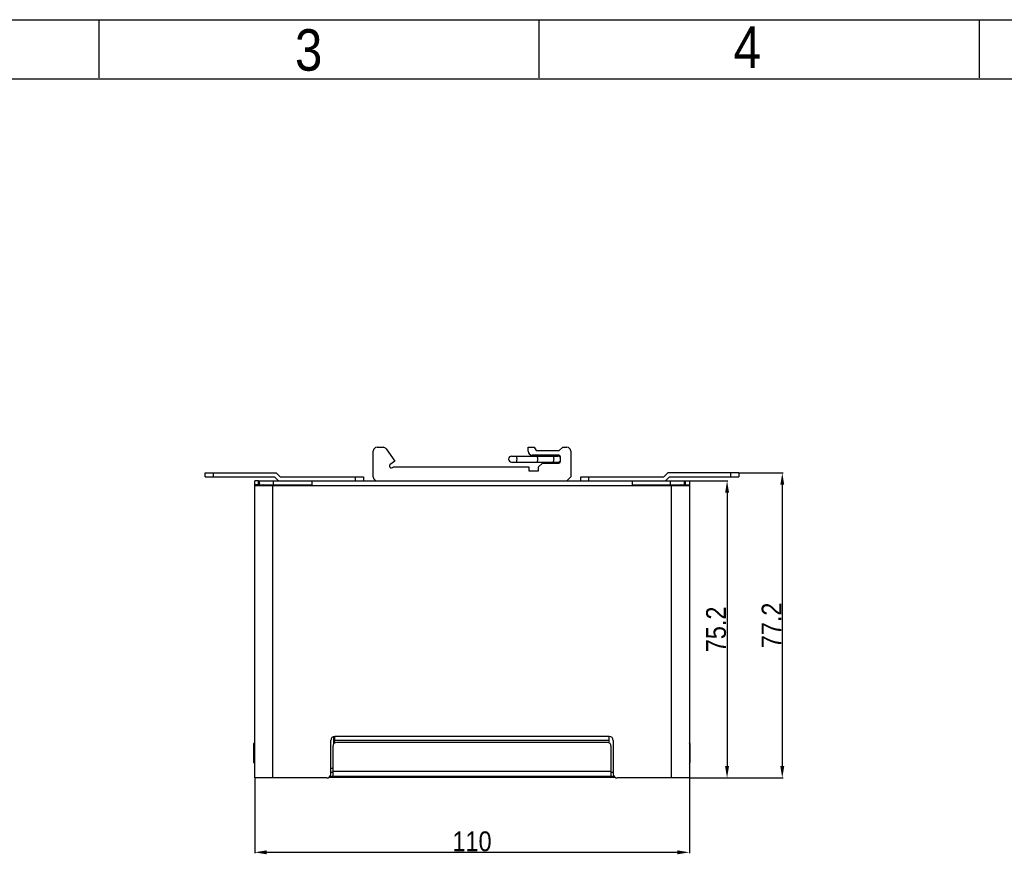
# Model space of a CAD drawing. Header units: millimetres. Extents: x 0 to 891, y -210 to 420.
# Tile 7 of 29: x 203 to 452, y 209 to 420. Entities that reach past the tile are written whole.
import ezdxf

# ---------------------------------------------------------------- set-up
doc = ezdxf.new("R2010")
doc.units = ezdxf.units.MM
doc.header["$LTSCALE"] = 0.01
doc.header["$PDMODE"] = 3
doc.header["$PDSIZE"] = 8
doc.layers.get('0').update_dxf_attribs({"linetype": 'CONTINUOUS'})
doc.layers.get('Defpoints').update_dxf_attribs({"linetype": 'CONTINUOUS'})
for name, color, linetype in [('02___PRT_ALL_AXES', 7, 'CONTINUOUS'), ('3-尺寸层', 10, 'CONTINUOUS'), ('_2730', 7, 'CONTINUOUS'), ('INTF_MAGENTA', 7, 'CONTINUOUS')]:
    doc.layers.add(name, color=color, linetype=linetype)
doc.styles.get("Standard").update_dxf_attribs({"font": 'arial.ttf', "width": 0.85})
doc.dimstyles.new('ISO-25$0', dxfattribs={"dimtxt": 1.3, "dimasz": 0.8, "dimexe": 0.2, "dimexo": 0.1, "dimgap": 0.2, "dimtad": 1, "dimtoh": 1, "dimdsep": 46, "dimtxsty": 'Standard', "dimcen": 0.3, "dimclrd": 1, "dimclre": 1, "dimclrt": 1, "dimadec": 0, "dimazin": 0, "dimtfac": 1, "dimtmove": 0, "dimatfit": 3, "dimfxl": 1, "dimarcsym": 0})

# ---------------------------------------------------------------- blocks, each defined once
blk = doc.blocks.new('*D78')
at = {"layer": '3-尺寸层', "color": 1, "linetype": 'ByBlock', "lineweight": -2}
for p, q in [((262.19, 228.01), (262.19, 209.1)), ((372.19, 228.01), (372.19, 209.1)), ((265.19, 209.3), (369.19, 209.3))]:
    blk.add_line(p, q, dxfattribs=at)
at = {"layer": '3-尺寸层', "color": 1}
for points in [[(265.19, 209.8), (265.19, 208.8), (262.19, 209.3)], [(369.19, 208.8), (369.19, 209.8), (372.19, 209.3)]]:
    blk.add_solid(points, dxfattribs=at)
at = {"layer": 'Defpoints', "color": 0}
for p in [(262.19, 228.11), (372.19, 228.11), (372.19, 209.3)]:
    blk.add_point(p, dxfattribs=at)
at = {"layer": '3-尺寸层', "color": 1, "insert": (317.19, 212.05), "char_height": 5, "attachment_point": 5}
blk.add_mtext('110', dxfattribs=at)
blk = doc.blocks.new('*D79')
at = {"layer": '3-尺寸层', "color": 1, "linetype": 'ByBlock', "lineweight": -2}
for p, q in [((384.79, 305.31), (395.91, 305.31)), ((395.71, 302.31), (395.71, 231.11)), ((372.29, 228.11), (395.91, 228.11))]:
    blk.add_line(p, q, dxfattribs=at)
at = {"layer": '3-尺寸层', "color": 1}
for points in [[(396.21, 302.31), (395.21, 302.31), (395.71, 305.31)], [(395.21, 231.11), (396.21, 231.11), (395.71, 228.11)]]:
    blk.add_solid(points, dxfattribs=at)
at = {"layer": 'Defpoints', "color": 0}
for p in [(384.69, 305.31), (372.19, 228.11), (395.71, 228.11)]:
    blk.add_point(p, dxfattribs=at)
at = {"layer": '3-尺寸层', "color": 1, "insert": (392.99, 266.71), "char_height": 5, "attachment_point": 5, "rotation": 90}
blk.add_mtext('77.2', dxfattribs=at)
blk = doc.blocks.new('*D80')
at = {"layer": '3-尺寸层', "color": 1, "linetype": 'ByBlock', "lineweight": -2}
for p, q in [((372.29, 303.31), (381.94, 303.31)), ((381.74, 300.31), (381.74, 231.11)), ((372.29, 228.11), (381.94, 228.11))]:
    blk.add_line(p, q, dxfattribs=at)
at = {"layer": '3-尺寸层', "color": 1}
for points in [[(382.24, 300.31), (381.24, 300.31), (381.74, 303.31)], [(381.24, 231.11), (382.24, 231.11), (381.74, 228.11)]]:
    blk.add_solid(points, dxfattribs=at)
at = {"layer": 'Defpoints', "color": 0}
for p in [(372.19, 303.31), (372.19, 228.11), (381.74, 228.11)]:
    blk.add_point(p, dxfattribs=at)
at = {"layer": '3-尺寸层', "color": 1, "insert": (378.98, 265.71), "char_height": 5, "attachment_point": 5, "rotation": 90}
blk.add_mtext('75.2', dxfattribs=at)

msp = doc.modelspace()

# ---------------------------------------------------------------- linework, layer by layer
for p, q in [((0, 420), (891, 420)), ((222.75, 420), (222.75, 405.326)), ((334.125, 420), (334.125, 405.326)), ((445.5, 420), (445.5, 405.326)), ((15, 405), (876, 405))]:
    msp.add_line(p, q)
at = {"color": 7, "linetype": 'Continuous'}
for p, q in [((293.19, 311.808), (294.675, 311.808)), ((331.39, 310.808), (331.39, 311.808)), ((331.39, 311.808), (332.89, 311.808)), ((332.89, 311.808), (333.45, 311.008)), ((339.22, 311.008), (340.19, 311.808)), ((340.19, 311.808), (341.19, 311.808)), ((292.19, 304.308), (292.19, 310.808)), ((295.489, 311.39), (297.69, 308.308)), ((327.197, 309.558), (338.94, 309.558)), ((339.14, 309.808), (332.39, 309.808)), ((333.45, 311.008), (339.22, 311.008)), ((339.54, 308.208), (339.54, 309.408)), ((342.19, 310.808), (342.19, 304.308)), ((297.69, 308.308), (296.51, 307.465)), ((297.091, 306.652), (297.31, 306.808)), ((297.31, 306.808), (331.54, 306.808)), ((327.197, 308.058), (338.94, 308.058)), ((331.54, 306.808), (331.54, 305.808)), ((334.04, 306.808), (335.04, 307.808)), ((334.04, 305.808), (334.04, 306.808)), ((335.04, 307.808), (339.14, 307.808)), ((249.69, 304.308), (249.69, 305.308)), ((249.69, 305.308), (267.604, 305.308)), ((249.69, 304.308), (267.19, 304.308)), ((251.69, 305.308), (251.69, 304.308)), ((267.19, 304.308), (268.19, 303.308)), ((267.604, 305.308), (268.604, 304.308)), ((268.604, 304.308), (289.69, 304.308)), ((287.69, 303.308), (287.69, 304.308)), ((289.69, 304.308), (289.69, 303.308)), ((331.54, 305.808), (334.04, 305.808)), ((342.19, 304.308), (341.19, 303.308)), ((344.69, 303.308), (344.69, 304.308)), ((344.69, 304.308), (365.776, 304.308)), ((346.69, 304.308), (346.69, 303.308)), ((366.776, 305.308), (365.776, 304.308)), ((367.19, 304.308), (366.19, 303.308)), ((384.69, 305.308), (366.776, 305.308)), ((367.19, 304.308), (384.69, 304.308)), ((382.69, 304.308), (382.69, 305.308)), ((384.69, 305.308), (384.69, 304.308)), ((263.19, 303.308), (262.19, 303.308)), ((263.19, 302.308), (262.19, 302.308)), ((263.19, 302.108), (263.19, 303.308)), ((263.44, 302.308), (263.44, 303.308)), ((263.44, 302.308), (276.69, 302.308)), ((264.201, 302.308), (264.326, 302.222)), ((266.94, 302.308), (266.94, 303.308)), ((357.69, 302.308), (370.94, 302.308)), ((367.44, 302.308), (367.44, 303.308)), ((370.178, 302.308), (370.054, 302.222)), ((370.94, 302.308), (370.94, 303.308)), ((371.19, 302.108), (371.19, 303.308)), ((371.19, 303.308), (372.19, 303.308)), ((371.19, 302.308), (372.19, 302.308)), ((261.99, 231.991), (261.99, 236.826)), ((351.44, 237.108), (282.94, 237.108)), ((372.29, 236.826), (372.29, 231.991)), ((281.94, 236.108), (281.94, 228.608)), ((352.44, 228.608), (352.44, 236.108)), ((281.44, 230.608), (281.94, 230.608)), ((281.94, 229.808), (352.44, 229.808)), ((281.037, 228.308), (353.343, 228.308)), ((281.294, 228.608), (353.086, 228.608))]:
    msp.add_line(p, q, dxfattribs=at)
at = {"color": 3, "linetype": 'Continuous'}
for p, q in [((262.19, 228.108), (262.19, 303.308)), ((262.19, 302.108), (372.19, 302.108)), ((263.19, 303.308), (371.19, 303.308)), ((266.69, 302.308), (266.69, 228.108)), ((276.69, 303.308), (276.69, 302.108)), ((357.69, 303.308), (357.69, 302.108)), ((367.69, 228.108), (367.69, 302.308)), ((372.19, 303.308), (372.19, 228.108)), ((281.44, 229.108), (281.44, 237.608)), ((282.44, 236.962), (282.44, 238.608)), ((351.94, 238.608), (282.44, 238.608)), ((351.94, 237.608), (282.44, 237.608)), ((351.94, 236.962), (351.94, 238.608)), ((352.94, 237.608), (352.94, 229.108)), ((281.44, 229.608), (281.94, 229.608)), ((352.44, 229.608), (352.94, 229.608)), ((280.44, 228.108), (262.19, 228.108)), ((372.19, 228.108), (353.94, 228.108))]:
    msp.add_line(p, q, dxfattribs=at)
at = {"color": 7, "linetype": 'Continuous'}
for centre, radius, start, end in [((293.19, 310.808), 1, 90, 180), ((294.675, 310.808), 1, 35.53768, 90), ((341.19, 310.808), 1, 0, 90), ((327.19, 308.808), 0.75, 90, 270), ((332.39, 310.808), 1, 180, 270), ((338.94, 308.808), 0.75, 36.17347, 90), ((339.14, 309.408), 0.4, 0, 90), ((296.8, 307.058), 0.5, 125.53768, 305.53768), ((338.94, 308.808), 0.75, 270, 323.82653), ((339.14, 308.208), 0.4, 270, 0), ((293.19, 304.308), 1, 180, 270), ((264.49, 302.108), 0.2, 90, 180), ((369.89, 302.108), 0.2, 0, 90), ((262.19, 236.826), 0.2, 90, 180), ((282.94, 236.108), 1, 90, 180), ((351.44, 236.108), 1, 0, 90), ((372.09, 236.826), 0.2, 0, 60), ((262.19, 231.991), 0.2, 180, 270), ((372.09, 231.991), 0.2, 300, 0)]:
    msp.add_arc(centre, radius, start, end, dxfattribs=at)
at = {"color": 3, "linetype": 'Continuous'}
for centre, radius, start, end in [((264.49, 302.108), 1.2, 152.33184, 180), ((369.89, 302.108), 1.2, 0, 27.66816), ((282.44, 237.608), 1, 90, 180), ((351.94, 237.608), 1, 0, 90), ((280.44, 229.108), 1, 270, 0), ((353.94, 229.108), 1, 180, 270)]:
    msp.add_arc(centre, radius, start, end, dxfattribs=at)
at = {"color": 7, "linetype": 'Continuous'}
for points, knots in [([(328.364, 309.558), (328.373, 309.558), (328.389, 309.546), (328.403, 309.525), (328.42, 309.488), (328.439, 309.425), (328.458, 309.332), (328.473, 309.22), (328.489, 309.043), (328.494, 308.904), (328.494, 308.808)], [0, 0, 0, 0, 0.0375028, 0.0654351, 0.1008263, 0.1943724, 0.3167612, 0.4641527, 0.6312922, 1, 1, 1, 1]), ([(333.82, 308.808), (333.82, 308.904), (333.816, 309.043), (333.8, 309.22), (333.784, 309.333), (333.765, 309.425), (333.747, 309.488), (333.729, 309.525), (333.715, 309.546), (333.7, 309.558), (333.69, 309.558)], [0, 0, 0, 0, 0.3687257, 0.5358696, 0.68326, 0.8056426, 0.8991826, 0.9345716, 0.9625009, 1, 1, 1, 1]), ([(337.94, 308.808), (337.94, 308.905), (337.923, 309.087), (337.858, 309.297), (337.779, 309.43), (337.714, 309.502), (337.642, 309.547), (337.59, 309.558), (337.565, 309.558)], [0, 0, 0, 0, 0.3184004, 0.6015532, 0.7221119, 0.8268656, 0.9176918, 1, 1, 1, 1]), ([(328.494, 308.808), (328.494, 308.713), (328.489, 308.573), (328.473, 308.397), (328.458, 308.284), (328.439, 308.192), (328.42, 308.129), (328.403, 308.092), (328.389, 308.07), (328.373, 308.058), (328.364, 308.058)], [0, 0, 0, 0, 0.3687078, 0.5358473, 0.6832388, 0.8056276, 0.8991737, 0.9345649, 0.9624972, 1, 1, 1, 1]), ([(333.69, 308.058), (333.7, 308.058), (333.715, 308.07), (333.729, 308.092), (333.747, 308.129), (333.765, 308.192), (333.784, 308.284), (333.8, 308.397), (333.816, 308.573), (333.82, 308.713), (333.82, 308.808)], [0, 0, 0, 0, 0.0375029, 0.0654365, 0.1008265, 0.1943691, 0.3167527, 0.4641438, 0.6312878, 1, 1, 1, 1]), ([(337.565, 308.058), (337.59, 308.058), (337.642, 308.069), (337.714, 308.115), (337.779, 308.187), (337.858, 308.319), (337.923, 308.53), (337.94, 308.712), (337.94, 308.808)], [0, 0, 0, 0, 0.0823082, 0.1731344, 0.2778881, 0.3984468, 0.6815996, 1, 1, 1, 1])]:
    msp.add_open_spline(points, degree=3, knots=knots, dxfattribs=at)
at = {"layer": '02___PRT_ALL_AXES', "color": 7, "linetype": 'Continuous'}
for p, q in [((268.515, 302.308), (268.515, 302.108)), ((274.865, 302.308), (274.865, 302.108)), ((359.515, 302.308), (359.515, 302.108)), ((365.865, 302.308), (365.865, 302.108))]:
    msp.add_line(p, q, dxfattribs=at)
at = {"layer": '_2730', "color": 7, "linetype": 'Continuous'}
for p, q in [((282.24, 236.805), (282.24, 238.577)), ((282.24, 237.978), (282.44, 237.978))]:
    msp.add_line(p, q, dxfattribs=at)
at = {"layer": 'INTF_MAGENTA', "color": 6, "linetype": 'Continuous'}
msp.add_line((281.44, 230.608), (281.94, 230.608), dxfattribs=at)

# ---------------------------------------------------------------- texts
at = {"char_height": 10.5, "width": 8.925, "attachment_point": 1, "line_spacing_factor": 0.9}
for s, insert in [('3', (272.371, 417.591)), ('4', (383.391, 418.278))]:
    msp.add_mtext(s, dxfattribs=dict(at, insert=insert))

# ---------------------------------------------------------------- dimensions: what is measured, and where the dimension line sits
at = {"layer": '3-尺寸层'}
for base, p1, picture, middle in [((395.705, 228.108), (384.69, 305.308), '*D79', (392.995, 266.708)), ((381.737, 228.108), (372.19, 303.308), '*D80', (378.984, 265.708))]:
    dim = msp.add_linear_dim(base=base, p1=p1, p2=(372.19, 228.108), angle=90, dimstyle='ISO-25$0', override={"dimtxt": 5, "dimasz": 3, "dimarcsym": 1}, dxfattribs=at)
    dim.commit()
    dim.dimension.update_dxf_attribs({"geometry": picture, "text_midpoint": middle})
dim = msp.add_linear_dim(base=(372.19, 209.296), p1=(262.19, 228.108), p2=(372.19, 228.108), dimstyle='ISO-25$0', override={"dimtxt": 5, "dimasz": 3, "dimarcsym": 1}, dxfattribs=at)
dim.commit()
dim.dimension.update_dxf_attribs({"geometry": '*D78', "text_midpoint": (317.19, 212.049)})

doc.saveas('drawing.dxf')
